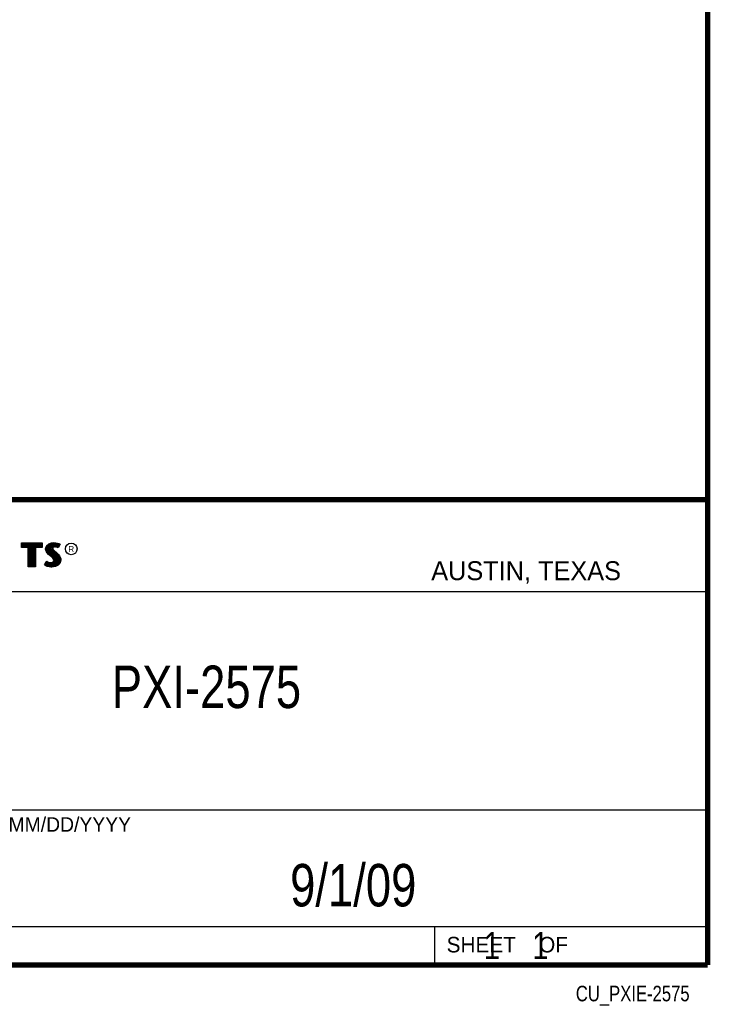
# Model space of a CAD drawing. Header units: inches. Extents: x 0.2 to 16.8, y 0.1 to 10.8.
# Tile 14 of 15: x 14.2 to 16.8, y 0.1 to 3.7. Entities that reach past the tile are written whole.
import ezdxf
from ezdxf.enums import TextEntityAlignment as Align

# ---------------------------------------------------------------- set-up
doc = ezdxf.new("R2010")
doc.units = ezdxf.units.IN
doc.header["$LTSCALE"] = 0.935
doc.header["$MEASUREMENT"] = 0
doc.layers.get('0').update_dxf_attribs({"linetype": 'CONTINUOUS'})
doc.styles.get("Standard").update_dxf_attribs({"font": 'txt', "width": 0.8})

msp = doc.modelspace()

# ---------------------------------------------------------------- linework, layer by layer
at = {"color": 2, "linetype": 'CONTINUOUS'}
for p, q in [((13.0652, 1.9695), (16.745, 1.9695)), ((16.745, 1.9695), (16.745, 0.2605)), ((14.2237, 1.8113), (14.3005, 1.8113)), ((14.2237, 1.795), (14.2237, 1.8113)), ((14.3005, 1.8113), (14.3005, 1.795)), ((14.3255, 1.8083), (14.3342, 1.8118)), ((14.3342, 1.8118), (14.3438, 1.8128)), ((14.3438, 1.8128), (14.3503, 1.8124)), ((14.3503, 1.8124), (14.3573, 1.8109)), ((14.3573, 1.8109), (14.3617, 1.8094)), ((14.2488, 1.795), (14.2237, 1.795)), ((14.2262, 1.8087), (14.2979, 1.8087)), ((14.2262, 1.7975), (14.2262, 1.8087)), ((14.2514, 1.7975), (14.2262, 1.7975)), ((14.2282, 1.7975), (14.2282, 1.8087)), ((14.2317, 1.7975), (14.2317, 1.8087)), ((14.2351, 1.7975), (14.2351, 1.8087)), ((14.2386, 1.7975), (14.2386, 1.8087)), ((14.2421, 1.7975), (14.2421, 1.8087)), ((14.2456, 1.7975), (14.2456, 1.8087)), ((14.2488, 1.724), (14.2488, 1.795)), ((14.249, 1.7975), (14.249, 1.8087)), ((14.2514, 1.7975), (14.2525, 1.8087)), ((14.2514, 1.7266), (14.2514, 1.7975)), ((14.256, 1.7266), (14.256, 1.8087)), ((14.2595, 1.7266), (14.2595, 1.8087)), ((14.2629, 1.7266), (14.2629, 1.8087)), ((14.2664, 1.7266), (14.2664, 1.8087)), ((14.2699, 1.7266), (14.2699, 1.8087)), ((14.2727, 1.7975), (14.2734, 1.8087)), ((14.2979, 1.7975), (14.2727, 1.7975)), ((14.2727, 1.7975), (14.2727, 1.7266)), ((14.3005, 1.795), (14.2753, 1.795)), ((14.2753, 1.795), (14.2753, 1.724)), ((14.2768, 1.7975), (14.2768, 1.8087)), ((14.2803, 1.7975), (14.2803, 1.8087)), ((14.2838, 1.7975), (14.2838, 1.8087)), ((14.2873, 1.7975), (14.2873, 1.8087)), ((14.2907, 1.7975), (14.2907, 1.8087)), ((14.2942, 1.7975), (14.2942, 1.8087)), ((14.2979, 1.8087), (14.2979, 1.7975)), ((14.3132, 1.7895), (14.3147, 1.797)), ((14.3138, 1.7838), (14.3132, 1.7895)), ((14.3158, 1.7787), (14.3138, 1.7838)), ((14.3147, 1.797), (14.3194, 1.8038)), ((14.3158, 1.7893), (14.3171, 1.796)), ((14.3163, 1.7844), (14.3158, 1.7893)), ((14.3185, 1.7748), (14.3158, 1.7787)), ((14.318, 1.7798), (14.3163, 1.7844)), ((14.3171, 1.796), (14.3212, 1.8021)), ((14.3204, 1.7764), (14.318, 1.7798)), ((14.3237, 1.7695), (14.3185, 1.7748)), ((14.3186, 1.7785), (14.3186, 1.7981)), ((14.3194, 1.8038), (14.3255, 1.8083)), ((14.3255, 1.7714), (14.3204, 1.7764)), ((14.3212, 1.8021), (14.3268, 1.8061)), ((14.322, 1.7748), (14.322, 1.8026)), ((14.3255, 1.7713), (14.3255, 1.8052)), ((14.3268, 1.8061), (14.3349, 1.8093)), ((14.329, 1.7684), (14.329, 1.807)), ((14.3325, 1.7655), (14.3325, 1.8084)), ((14.3349, 1.8093), (14.3439, 1.8103)), ((14.337, 1.7936), (14.3359, 1.8094)), ((14.3359, 1.7626), (14.3368, 1.7911)), ((14.337, 1.7936), (14.3368, 1.7911)), ((14.3368, 1.7911), (14.3376, 1.7874)), ((14.3387, 1.7962), (14.337, 1.7936)), ((14.3376, 1.7874), (14.3413, 1.7829)), ((14.3411, 1.7979), (14.3387, 1.7962)), ((14.3395, 1.7928), (14.3393, 1.7913)), ((14.3393, 1.7913), (14.3399, 1.7886)), ((14.3394, 1.7967), (14.3394, 1.8098)), ((14.3394, 1.7594), (14.3394, 1.7852)), ((14.3405, 1.7944), (14.3395, 1.7928)), ((14.3399, 1.7886), (14.3431, 1.7847)), ((14.3422, 1.7956), (14.3405, 1.7944)), ((14.3442, 1.7988), (14.3411, 1.7979)), ((14.3413, 1.7829), (14.3529, 1.7732)), ((14.3447, 1.7964), (14.3422, 1.7956)), ((14.3429, 1.7984), (14.3429, 1.8102)), ((14.3429, 1.7552), (14.3429, 1.7815)), ((14.3431, 1.7847), (14.3546, 1.7751)), ((14.3439, 1.8103), (14.3499, 1.8099)), ((14.3474, 1.7992), (14.3442, 1.7988)), ((14.3474, 1.7967), (14.3447, 1.7964)), ((14.3464, 1.7991), (14.3464, 1.8101)), ((14.3464, 1.7266), (14.3464, 1.7787)), ((14.3506, 1.799), (14.3474, 1.7992)), ((14.3503, 1.7965), (14.3474, 1.7967)), ((14.3498, 1.7991), (14.3498, 1.8099)), ((14.3498, 1.7271), (14.3498, 1.7758)), ((14.3499, 1.8099), (14.3567, 1.8085)), ((14.3548, 1.7956), (14.3503, 1.7965)), ((14.3554, 1.7981), (14.3506, 1.799)), ((14.3533, 1.7985), (14.3533, 1.8092)), ((14.3546, 1.7751), (14.3578, 1.7719)), ((14.3572, 1.7949), (14.3548, 1.7956)), ((14.3583, 1.7972), (14.3554, 1.7981)), ((14.3567, 1.8085), (14.3607, 1.807)), ((14.3568, 1.7976), (14.3568, 1.8084)), ((14.3596, 1.7934), (14.3572, 1.7949)), ((14.3586, 1.797), (14.3583, 1.7972)), ((14.3631, 1.806), (14.3586, 1.797)), ((14.3665, 1.8071), (14.3596, 1.7934)), ((14.3603, 1.8003), (14.3603, 1.8072)), ((14.3607, 1.807), (14.3631, 1.806)), ((14.3617, 1.8094), (14.3665, 1.8071)), ((14.3092, 1.7305), (14.317, 1.7449)), ((14.3125, 1.7314), (14.3178, 1.7412)), ((14.317, 1.7449), (14.3203, 1.7425)), ((14.3178, 1.7412), (14.319, 1.7404)), ((14.3186, 1.728), (14.319, 1.7404)), ((14.319, 1.7404), (14.3226, 1.7385)), ((14.3203, 1.7425), (14.3236, 1.7409)), ((14.322, 1.7272), (14.322, 1.7387)), ((14.3226, 1.7385), (14.3274, 1.7369)), ((14.3236, 1.7409), (14.3279, 1.7394)), ((14.3357, 1.7595), (14.3237, 1.7695)), ((14.3375, 1.7613), (14.3255, 1.7714)), ((14.3279, 1.7394), (14.3318, 1.7389)), ((14.3318, 1.7389), (14.3354, 1.7392)), ((14.3354, 1.7392), (14.3381, 1.7403)), ((14.3396, 1.7556), (14.3357, 1.7595)), ((14.3416, 1.7572), (14.3375, 1.7613)), ((14.3381, 1.7403), (14.3407, 1.7421)), ((14.3393, 1.738), (14.3426, 1.7403)), ((14.3419, 1.752), (14.3396, 1.7556)), ((14.3407, 1.7421), (14.3422, 1.7445)), ((14.3442, 1.753), (14.3416, 1.7572)), ((14.3429, 1.7482), (14.3419, 1.752)), ((14.3422, 1.7445), (14.3429, 1.7482)), ((14.3426, 1.7403), (14.3446, 1.7435)), ((14.3429, 1.7262), (14.3429, 1.7405)), ((14.3455, 1.7483), (14.3442, 1.753)), ((14.3446, 1.7435), (14.3455, 1.7483)), ((14.3529, 1.7732), (14.356, 1.7701)), ((14.3533, 1.7293), (14.3533, 1.7728)), ((14.356, 1.7701), (14.359, 1.767)), ((14.3568, 1.7306), (14.3568, 1.7693)), ((14.3578, 1.7719), (14.3609, 1.7686)), ((14.359, 1.767), (14.3624, 1.7626)), ((14.3603, 1.7344), (14.3603, 1.7654)), ((14.3609, 1.7686), (14.3645, 1.764)), ((14.3624, 1.7626), (14.3649, 1.7576)), ((14.3657, 1.7434), (14.3631, 1.7376)), ((14.3637, 1.7383), (14.3649, 1.7576)), ((14.3645, 1.764), (14.3672, 1.7586)), ((14.3649, 1.7576), (14.3661, 1.7537)), ((14.3681, 1.7427), (14.3653, 1.7362)), ((14.3665, 1.7485), (14.3657, 1.7434)), ((14.3661, 1.7537), (14.3665, 1.7485)), ((14.3672, 1.7586), (14.3686, 1.7542)), ((14.369, 1.7484), (14.3681, 1.7427)), ((14.3686, 1.7542), (14.369, 1.7484)), ((14.2753, 1.724), (14.2488, 1.724)), ((14.2727, 1.7266), (14.2514, 1.7266)), ((14.3141, 1.7272), (14.3092, 1.7305)), ((14.3153, 1.7295), (14.3125, 1.7314)), ((14.3189, 1.7253), (14.3141, 1.7272)), ((14.3151, 1.7296), (14.3151, 1.7361)), ((14.3197, 1.7277), (14.3153, 1.7295)), ((14.326, 1.7238), (14.3189, 1.7253)), ((14.3264, 1.7263), (14.3197, 1.7277)), ((14.3255, 1.7264), (14.3255, 1.7376)), ((14.332, 1.7229), (14.326, 1.7238)), ((14.3322, 1.7254), (14.3264, 1.7263)), ((14.3274, 1.7369), (14.3318, 1.7364)), ((14.329, 1.7259), (14.329, 1.7367)), ((14.3318, 1.7364), (14.336, 1.7367)), ((14.3363, 1.7227), (14.332, 1.7229)), ((14.3362, 1.7253), (14.3322, 1.7254)), ((14.3325, 1.7254), (14.3325, 1.7363)), ((14.3359, 1.7252), (14.3359, 1.7367)), ((14.336, 1.7367), (14.3393, 1.738)), ((14.3492, 1.727), (14.3362, 1.7253)), ((14.35, 1.7245), (14.3363, 1.7227)), ((14.3394, 1.7257), (14.3394, 1.7381)), ((14.358, 1.7319), (14.3492, 1.727)), ((14.3596, 1.7299), (14.35, 1.7245)), ((14.3631, 1.7376), (14.358, 1.7319)), ((14.3653, 1.7362), (14.3596, 1.7299)), ((13.0653, 1.6329), (16.75, 1.6329)), ((13.0652, 0.8295), (16.745, 0.8295)), ((13.0652, 0.4005), (16.745, 0.4005)), ((15.745, 0.4005), (15.745, 0.2605)), ((13.0652, 0.2605), (16.745, 0.2605)), ((15.7462, 0.2607), (16.7462, 0.2607)), ((15.7462, 0.2607), (15.7462, 0.2602)), ((15.7462, 0.2602), (16.7462, 0.2602)), ((16.7462, 0.2607), (16.7462, 0.2602))]:
    msp.add_line(p, q, dxfattribs=at)
at = {"color": 7, "linetype": 'CONTINUOUS', "const_width": 0.02}
for points in [[(16.75, 0.2586), (16.75, 10.7586)], [(11.4718, 1.9702), (16.75, 1.9707)], [(0.25, 0.2586), (16.75, 0.2586)]]:
    msp.add_lwpolyline(points, dxfattribs=at)
at = {"color": 2, "linetype": 'CONTINUOUS'}
msp.add_circle((14.4074, 1.7896), 0.0215, dxfattribs=at)

# ---------------------------------------------------------------- texts
for s, height, p in [('R', 0.0217, (14.3971, 1.7782)), ('AUSTIN, TEXAS', 0.069617, (15.7327, 1.6745)), ('MM/DD/YYYY', 0.05325, (14.1765, 0.7494)), ('SHEET    OF', 0.057262, (15.7892, 0.3052))]:
    msp.add_text(s, height=height, dxfattribs=at).set_placement(p)
at = {"color": 2, "linetype": 'CONTINUOUS', "width": 0.8}
msp.add_text('CU_PXIE-2575', height=0.057262, dxfattribs=at).set_placement((16.6837, 0.1254), align=Align.RIGHT)
at = {"color": 7, "linetype": 'CONTINUOUS'}
for s, insert, char_height, width, attachment_point in [('PXI-2575\\P ', (14.9051, 1.3603), 0.15625, 1, 2), ('9/1/09 ', (15.4455, 0.6307), 0.15625, 0.875, 2), ('    1    1', (15.8075, 0.3805), 0.1, 0.8, 1)]:
    msp.add_mtext(s, dxfattribs=dict(at, insert=insert, char_height=char_height, width=width, attachment_point=attachment_point))

doc.saveas('drawing.dxf')
